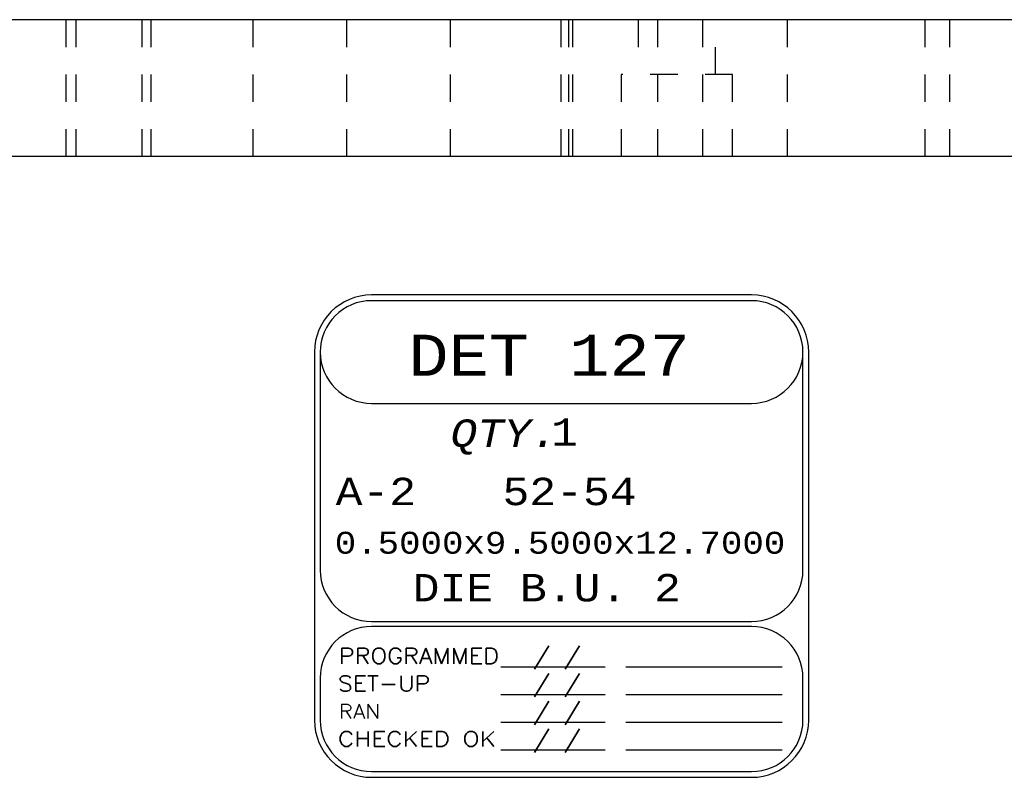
# Model space of a CAD drawing. Header units: inches. Extents: x 3 to 351, y 4 to 271.
# Tile 129 of 256: x 89.44 to 93.03, y 158.17 to 160.94. Entities that reach past the tile are written whole.
import ezdxf
from ezdxf.enums import TextEntityAlignment as Align

# ---------------------------------------------------------------- set-up
doc = ezdxf.new("R2010")
doc.units = ezdxf.units.IN
doc.header["$LTSCALE"] = 0.5
doc.header["$MEASUREMENT"] = 0
doc.linetypes.add('HIDDEN', pattern=[0.225, 0.15, -0.075])
doc.layers.add('DSS', color=7, linetype='Continuous')
doc.layers.add('PLOTVIEW1', color=7, linetype='Continuous')
doc.styles.add('VERO10-Courier New', font='couri.ttf')
doc.styles.add('VERO2-Courier New', font='cour.ttf')
doc.styles.add('VERO3-RomanS', font='romans__.ttf')

msp = doc.modelspace()

# ---------------------------------------------------------------- linework, layer by layer
at = {"layer": 'DSS', "color": 9, "linetype": 'Continuous'}
for p, q in [((94.712, 160.9375), (82.012, 160.9375)), ((94.712, 160.4375), (82.012, 160.4375))]:
    msp.add_line(p, q, dxfattribs=at)
at = {"layer": 'DSS', "color": 254, "linetype": 'HIDDEN'}
for p, q in [((89.6057, 160.9375), (89.6057, 160.4375)), ((89.6432, 160.4375), (89.6432, 160.9375)), ((89.8839, 160.9375), (89.8839, 160.4375)), ((89.9182, 160.4375), (89.9182, 160.9375)), ((90.2901, 160.4375), (90.2901, 160.9375)), ((90.6307, 160.9375), (90.6307, 160.4375)), ((91.0089, 160.9375), (91.0089, 160.4375)), ((91.4151, 160.4375), (91.4151, 160.9375)), ((91.4432, 160.4375), (91.4432, 160.9375)), ((91.4557, 160.9375), (91.4557, 160.4375)), ((91.6964, 160.9375), (91.6964, 160.7375)), ((91.7682, 160.4375), (91.7682, 160.9375)), ((91.9307, 160.9375), (91.9307, 160.4375)), ((91.9776, 160.7375), (91.9776, 160.9375)), ((92.2401, 160.9375), (92.2401, 160.4375)), ((92.7432, 160.4375), (92.7432, 160.9375)), ((92.8339, 160.4375), (92.8339, 160.9375)), ((91.6339, 160.7375), (91.6339, 160.4375)), ((92.0401, 160.7375), (91.6339, 160.7375)), ((92.0401, 160.4375), (92.0401, 160.7375))]:
    msp.add_line(p, q, dxfattribs=at)
at = {"layer": 'PLOTVIEW1', "color": 7, "linetype": 'Continuous'}
for p, q in [((92.11, 159.9319), (90.7225, 159.9319)), ((92.11, 159.9109), (90.7225, 159.9109)), ((90.514, 159.7234), (90.514, 158.3782)), ((90.535, 159.7234), (90.535, 158.9265)), ((92.2975, 158.9265), (92.2975, 159.7234)), ((92.3185, 158.3782), (92.3185, 159.7234)), ((90.7225, 159.5359), (92.11, 159.5359)), ((90.7225, 158.739), (92.11, 158.739)), ((92.11, 158.7203), (90.7225, 158.7203)), ((91.1941, 158.5737), (91.5753, 158.5737)), ((91.651, 158.5737), (92.2219, 158.5737)), ((90.535, 158.5328), (90.535, 158.3782)), ((92.2975, 158.3782), (92.2975, 158.5328)), ((91.1941, 158.4725), (91.5753, 158.4725)), ((91.651, 158.4725), (92.2219, 158.4725)), ((91.1941, 158.3713), (91.5753, 158.3713)), ((91.651, 158.3713), (92.2219, 158.3713)), ((91.1941, 158.2701), (91.5753, 158.2701)), ((91.651, 158.2701), (92.2219, 158.2701)), ((90.7225, 158.1907), (92.11, 158.1907)), ((90.7225, 158.1697), (92.11, 158.1697))]:
    msp.add_line(p, q, dxfattribs=at)
for centre, radius, start, end in [((90.7225, 159.7234), 0.2085, 90, 180), ((92.11, 159.7234), 0.2085, 0, 90), ((90.7225, 159.7234), 0.1875, 90, 180), ((90.7225, 159.7234), 0.1875, 90, 270), ((92.11, 159.7234), 0.1875, 0, 90), ((92.11, 159.7234), 0.1875, 270, 90), ((90.7225, 158.9265), 0.1875, 180, 270), ((92.11, 158.9265), 0.1875, 270, 0), ((90.7225, 158.5328), 0.1875, 90, 180), ((92.11, 158.5328), 0.1875, 0, 90), ((90.7225, 158.3782), 0.2085, 180, 270), ((90.7225, 158.3782), 0.1875, 180, 270), ((92.11, 158.3782), 0.1875, 270, 0), ((92.11, 158.3782), 0.2085, 270, 0)]:
    msp.add_arc(centre, radius, start, end, dxfattribs=at)

# ---------------------------------------------------------------- texts
for s, height, style, width, p, p2 in [('DET 127', 0.15, 'VERO2-Courier New', 0.932229, (90.8566, 159.6367), (91.8848, 159.6367)), ('1', 0.1, 'VERO2-Courier New', 0.932229, (91.378, 159.3816), (91.4759, 159.3816)), ('QTY.', 0.1, 'VERO10-Courier New', 0.932229, (91.0104, 159.3769), (91.4021, 159.3769)), ('A-2', 0.1, 'VERO2-Courier New', 0.932229, (90.5912, 159.164), (90.885, 159.164)), ('52-54', 0.1, 'VERO2-Courier New', 0.932229, (91.2006, 159.164), (91.6902, 159.164)), ('0.5000x9.5000x12.7000', 0.08, 'VERO2-Courier New', 0.932229, (90.5879, 158.9866), (92.233, 158.9866)), ('DIE B.U. 2', 0.1, 'VERO2-Courier New', 0.932229, (90.8725, 158.8125), (91.8517, 158.8125)), ('PROGRAMMED', 0.05748, 'VERO3-RomanS', 0.998853, (90.6026, 158.5846), (91.1882, 158.5846)), ('/ /', 0.05632, 'VERO3-RomanS', 0.998835, (91.3115, 158.5832), (91.4874, 158.5832)), ('SET-UP', 0.05651, 'VERO3-RomanS', 0.999446, (90.5997, 158.484), (90.9368, 158.484)), ('/ /', 0.05632, 'VERO3-RomanS', 0.998835, (91.3115, 158.482), (91.4874, 158.482)), ('/ /', 0.05632, 'VERO3-RomanS', 0.998835, (91.3115, 158.3808), (91.4874, 158.3808)), ('RAN', 0.05162, 'VERO3-RomanS', 0.998942, (90.6025, 158.3847), (90.754, 158.3847)), ('CHECKED OK', 0.05484, 'VERO3-RomanS', 0.99943, (90.5997, 158.2828), (91.1768, 158.2828)), ('/ /', 0.05632, 'VERO3-RomanS', 0.998835, (91.3115, 158.2796), (91.4874, 158.2796))]:
    msp.add_text(s, height=height, dxfattribs=dict(at, style=style, width=width)).set_placement(p, p2, align=Align.FIT)

doc.saveas('drawing.dxf')
